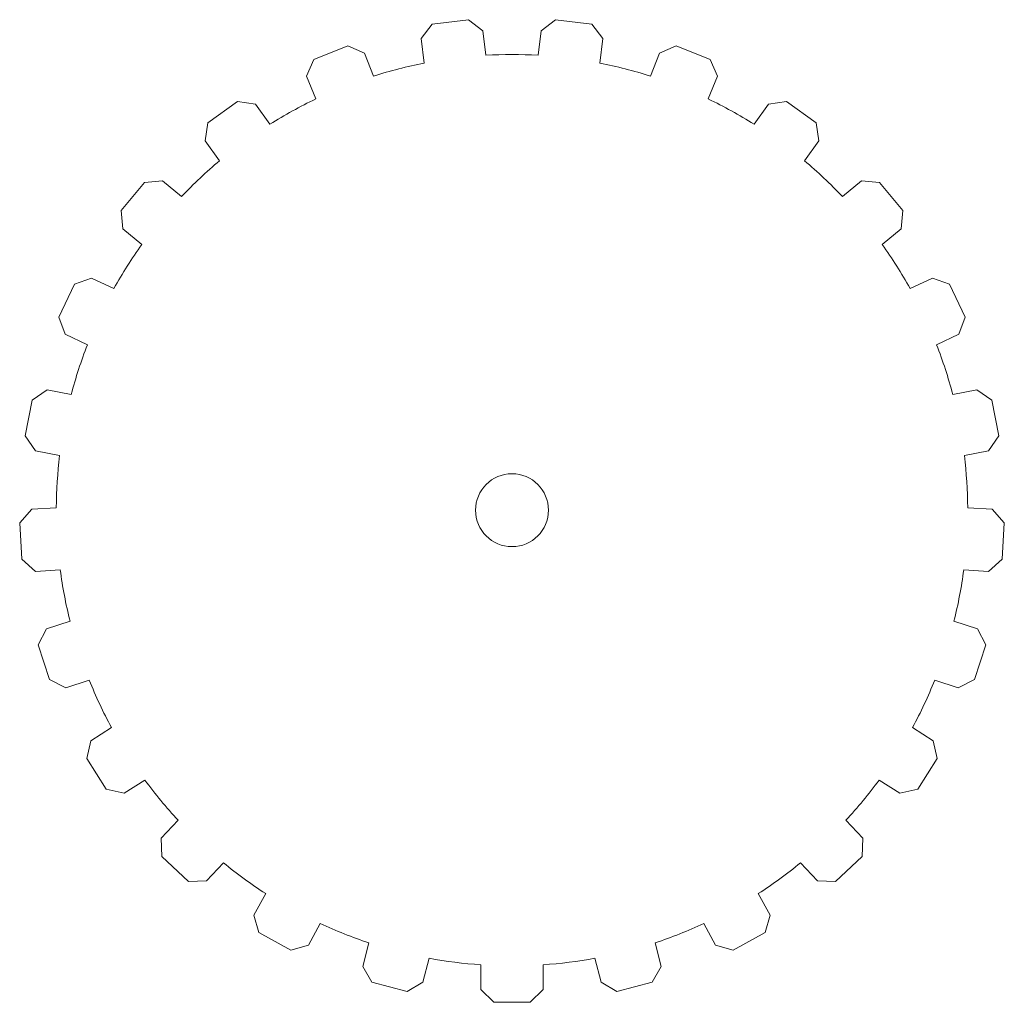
# Model space of a CAD drawing. Header units: millimetres. Extents: x -27 to 27, y -27 to 26.9.
import ezdxf

# ---------------------------------------------------------------- set-up
doc = ezdxf.new("R2010")
doc.units = ezdxf.units.MM

msp = doc.modelspace()

# ---------------------------------------------------------------- linework, layer by layer
at = {"color": 7, "linetype": 'Continuous', "lineweight": 15}
for p, q in [((-4.376, 26.662), (-4.989, 25.872)), ((-2.392, 26.912), (-4.376, 26.662)), ((-1.602, 26.3), (-2.392, 26.912)), ((2.392, 26.912), (1.602, 26.3)), ((4.376, 26.662), (2.392, 26.912)), ((4.989, 25.872), (4.376, 26.662)), ((-1.432, 24.959), (-1.602, 26.3)), ((1.602, 26.3), (1.432, 24.959)), ((-9.01, 25.472), (-10.869, 24.736)), ((-8.092, 25.075), (-9.01, 25.472)), ((-4.989, 25.872), (-4.82, 24.531)), ((4.82, 24.531), (4.989, 25.872)), ((9.01, 25.472), (8.092, 25.075)), ((10.869, 24.736), (9.01, 25.472)), ((-7.594, 23.819), (-8.092, 25.075)), ((8.092, 25.075), (7.594, 23.819)), ((-10.869, 24.736), (-11.266, 23.818)), ((11.266, 23.818), (10.869, 24.736)), ((-11.266, 23.818), (-10.769, 22.562)), ((10.769, 22.562), (11.266, 23.818)), ((-15.061, 22.431), (-16.679, 21.256)), ((-14.073, 22.275), (-15.061, 22.431)), ((-13.279, 21.182), (-14.073, 22.275)), ((14.073, 22.275), (13.279, 21.182)), ((15.061, 22.431), (14.073, 22.275)), ((16.679, 21.256), (15.061, 22.431)), ((-16.679, 21.256), (-16.836, 20.268)), ((16.836, 20.268), (16.679, 21.256)), ((-16.836, 20.268), (-16.041, 19.175)), ((16.041, 19.175), (16.836, 20.268)), ((-20.166, 17.981), (-21.441, 16.44)), ((-19.171, 18.075), (-20.166, 17.981)), ((-18.13, 17.214), (-19.171, 18.075)), ((19.171, 18.075), (18.13, 17.214)), ((20.166, 17.981), (19.171, 18.075)), ((21.441, 16.44), (20.166, 17.981)), ((-21.441, 16.44), (-21.347, 15.444)), ((21.347, 15.444), (21.441, 16.44)), ((-21.347, 15.444), (-20.306, 14.583)), ((20.306, 14.583), (21.347, 15.444)), ((-23.064, 12.74), (-24.005, 12.401)), ((-21.841, 12.164), (-23.064, 12.74)), ((23.064, 12.74), (21.841, 12.164)), ((24.005, 12.401), (23.064, 12.74)), ((-24.005, 12.401), (-24.856, 10.591)), ((24.856, 10.591), (24.005, 12.401)), ((-24.856, 10.591), (-24.517, 9.65)), ((24.517, 9.65), (24.856, 10.591)), ((-24.517, 9.65), (-23.295, 9.075)), ((23.295, 9.075), (24.517, 9.65)), ((-25.507, 6.604), (-26.334, 6.042)), ((-24.18, 6.35), (-25.507, 6.604)), ((25.507, 6.604), (24.18, 6.35)), ((26.334, 6.042), (25.507, 6.604)), ((-26.334, 6.042), (-26.709, 4.077)), ((26.709, 4.077), (26.334, 6.042)), ((-26.709, 4.077), (-26.147, 3.25)), ((26.147, 3.25), (26.709, 4.077)), ((-26.147, 3.25), (-24.82, 2.997)), ((24.82, 2.997), (26.147, 3.25)), ((-26.348, 0.053), (-27.01, -0.697)), ((-25, 0.138), (-26.348, 0.053)), ((26.348, 0.053), (25, 0.138)), ((27.01, -0.697), (26.348, 0.053)), ((-27.01, -0.697), (-26.884, -2.693)), ((26.884, -2.693), (27.01, -0.697)), ((-26.884, -2.693), (-26.134, -3.355)), ((26.134, -3.355), (26.884, -2.693)), ((-26.134, -3.355), (-24.785, -3.27)), ((24.785, -3.27), (26.134, -3.355)), ((-24.248, -6.084), (-25.534, -6.501)), ((25.534, -6.501), (24.248, -6.084)), ((-25.534, -6.501), (-25.988, -7.392)), ((25.988, -7.392), (25.534, -6.501)), ((-25.988, -7.392), (-25.37, -9.295)), ((25.37, -9.295), (25.988, -7.392)), ((-25.37, -9.295), (-24.479, -9.749)), ((-24.479, -9.749), (-23.193, -9.331)), ((23.193, -9.331), (24.479, -9.749)), ((24.479, -9.749), (25.37, -9.295)), ((-21.974, -11.923), (-23.115, -12.647)), ((23.115, -12.647), (21.974, -11.923)), ((-23.115, -12.647), (-23.333, -13.623)), ((23.333, -13.623), (23.115, -12.647)), ((-23.333, -13.623), (-22.261, -15.312)), ((22.261, -15.312), (23.333, -13.623)), ((-21.285, -15.53), (-20.144, -14.806)), ((20.144, -14.806), (21.285, -15.53)), ((-22.261, -15.312), (-21.285, -15.53)), ((21.285, -15.53), (22.261, -15.312)), ((-18.318, -17.013), (-19.243, -17.998)), ((19.243, -17.998), (18.318, -17.013)), ((-19.243, -17.998), (-19.212, -18.998)), ((19.212, -18.998), (19.243, -17.998)), ((-19.212, -18.998), (-17.754, -20.367)), ((-16.754, -20.335), (-15.829, -19.35)), ((15.829, -19.35), (16.754, -20.335)), ((17.754, -20.367), (19.212, -18.998)), ((-17.754, -20.367), (-16.754, -20.335)), ((16.754, -20.335), (17.754, -20.367)), ((-13.512, -21.034), (-14.163, -22.218)), ((14.163, -22.218), (13.512, -21.034)), ((-14.163, -22.218), (-13.884, -23.179)), ((-11.171, -23.863), (-10.52, -22.679)), ((10.52, -22.679), (11.171, -23.863)), ((13.884, -23.179), (14.163, -22.218)), ((-13.884, -23.179), (-12.131, -24.142)), ((12.131, -24.142), (13.884, -23.179)), ((-7.856, -23.734), (-8.192, -25.042)), ((8.192, -25.042), (7.856, -23.734)), ((-12.131, -24.142), (-11.171, -23.863)), ((11.171, -23.863), (12.131, -24.142)), ((-4.885, -25.891), (-4.549, -24.583)), ((4.549, -24.583), (4.885, -25.891)), ((-8.192, -25.042), (-7.683, -25.903)), ((-1.707, -24.942), (-1.707, -26.293)), ((1.707, -26.293), (1.707, -24.942)), ((7.683, -25.903), (8.192, -25.042)), ((-7.683, -25.903), (-5.746, -26.4)), ((-5.746, -26.4), (-4.885, -25.891)), ((4.885, -25.891), (5.746, -26.4)), ((5.746, -26.4), (7.683, -25.903)), ((-1.707, -26.293), (-1, -27)), ((1, -27), (1.707, -26.293)), ((-1, -27), (1, -27))]:
    msp.add_line(p, q, dxfattribs=at)
msp.add_circle((0, 0), 2, dxfattribs=at)
for start, end in [(86.7154, 93.2846), (101.1154, 107.6846), (72.3154, 78.8846), (115.5154, 122.0846), (57.9154, 64.4846), (129.9154, 136.4846), (43.5154, 50.0846), (144.3154, 150.8846), (29.1154, 35.6846), (158.7154, 165.2846), (14.7154, 21.2846), (173.1154, 179.6846), (0.3154, 6.8846), (187.5154, 194.0846), (345.9154, 352.4846), (201.9154, 208.4846), (331.5154, 338.0846), (216.3154, 222.8846), (317.1154, 323.6846), (230.7154, 237.2846), (302.7154, 309.2846), (245.1154, 251.6846), (288.3154, 294.8846), (259.5154, 266.0846), (273.9154, 280.4846)]:
    msp.add_arc((0, 0), 25, start, end, dxfattribs=at)

doc.saveas('drawing.dxf')
